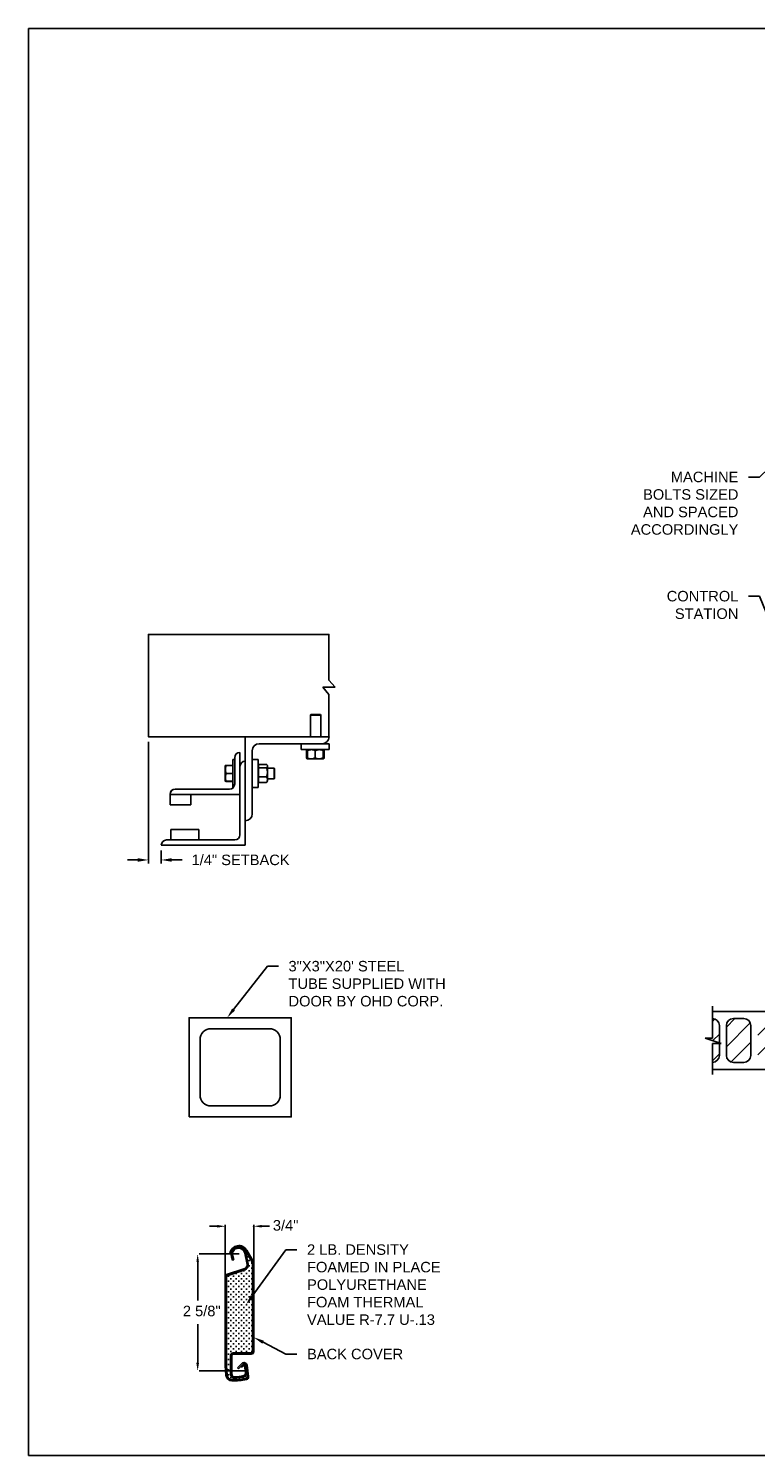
# Model space of a CAD drawing. Header units: inches. Extents: x 169.6 to 213.7, y 195.1 to 247.7.
# Tile 1 of 48: x 169.6 to 176.1, y 195.1 to 207.8. Entities that reach past the tile are written whole.
import ezdxf
from ezdxf import colors
from ezdxf.entities.mleader import LeaderData, LeaderLine
from ezdxf.math import Vec2, Vec3

# ---------------------------------------------------------------- set-up
doc = ezdxf.new("R2010")
doc.units = ezdxf.units.IN
doc.header["$LTSCALE"] = 0.25
doc.header["$MEASUREMENT"] = 0
for name, color, linetype in [('ANNOTATIONS', 1, 'Continuous'), ('CHAIN HOIST LH', 7, 'Continuous'), ('DETAILS', 4, 'Continuous')]:
    doc.layers.add(name, color=color, linetype=linetype)
doc.styles.add('ARIAL', font='arial.ttf', dxfattribs={"height": 0.09375})
doc.dimstyles.new('STANDARD$0', dxfattribs={"dimtxt": 0.09375, "dimasz": 0.09375, "dimexe": 0.03125, "dimexo": 0.046875, "dimgap": 0.09, "dimtad": 0, "dimtih": 1, "dimtoh": 1, "dimdec": 4, "dimzin": 0, "dimdsep": 46, "dimtxsty": 'ARIAL', "dimcen": 0.09, "dimadec": 0, "dimazin": 0, "dimtfac": 1, "dimtdec": 4, "dimtofl": 0, "dimtmove": 0, "dimatfit": 1, "dimfxl": 1, "dimtolj": 1, "dimtzin": 0, "dimarcsym": 0})

# ---------------------------------------------------------------- blocks, each defined once
blk = doc.blocks.new('*D45')
at = {"layer": 'ANNOTATIONS', "color": 0, "lineweight": -2, "transparency": 16777216}
for p, q in [((170.659, 201.438), (170.659, 200.354)), ((170.774, 200.47), (170.774, 200.354)), ((170.565, 200.385), (170.472, 200.385)), ((170.868, 200.385), (170.962, 200.385))]:
    blk.add_line(p, q, dxfattribs=at)
at = {"layer": 'ANNOTATIONS', "color": 0, "transparency": 16777216}
for points in [[(170.565, 200.401), (170.565, 200.369), (170.659, 200.385)], [(170.868, 200.401), (170.868, 200.369), (170.774, 200.385)]]:
    blk.add_solid(points, dxfattribs=at)
at = {"layer": 'defpoints', "color": 0, "transparency": 16777216}
for p in [(170.659, 201.485), (170.774, 200.516), (170.774, 200.385)]:
    blk.add_point(p, dxfattribs=at)
at = {"layer": 'ANNOTATIONS', "color": 0, "transparency": 16777216, "insert": (171.483, 200.385), "char_height": 0.09375, "attachment_point": 5, "style": 'ARIAL'}
blk.add_mtext('\\A1;1/4" SETBACK', dxfattribs=at)

msp = doc.modelspace()

# ---------------------------------------------------------------- hatches: boundary and pattern name
at = {"layer": 'CHAIN HOIST LH', "linetype": 'Continuous'}
h = msp.add_hatch(dxfattribs=at)
h.set_pattern_fill('ANSI31', color=256, style=0)
h.set_pattern_definition([(45, (32.37464, -36.82989), (-0.08838835, 0.08838835), [])])
h.paths.add_polyline_path([(175.7586, 198.90691, 0.41421356), (175.6961, 198.96941), (175.6961, 198.7947), (175.63199, 198.7947), (175.7586, 198.75291)])
h.paths.add_polyline_path([(175.7586, 198.7478), (175.6961, 198.7478), (175.6961, 198.57878, 0.41421356), (175.7586, 198.64128)])
h.paths.add_polyline_path([(175.8211, 198.64128, 0.41421356), (175.8836, 198.57878), (175.97735, 198.57878, 0.41421356), (176.03985, 198.64128), (176.03985, 198.90691, 0.41421356), (175.97735, 198.96941), (175.8836, 198.96941, 0.41421356), (175.8211, 198.90691)])
h.paths.add_polyline_path([(176.3211, 198.90691, 0.41421356), (176.2586, 198.96941), (176.16485, 198.96941, 0.41421356), (176.10235, 198.90691), (176.10235, 198.64128, 0.41421356), (176.16485, 198.57878), (176.2586, 198.57878, 0.41421356), (176.3211, 198.64128)])

# ---------------------------------------------------------------- linework, layer by layer
at = {"layer": 'ANNOTATIONS'}
for p, q in [((171.27619, 197.1158), (171.20587, 197.1158)), ((171.34651, 196.6724), (171.34651, 197.12846)), ((171.60097, 196.78288), (171.60097, 197.12846)), ((171.67129, 197.1158), (171.74161, 197.1158)), ((171.09951, 196.79889), (171.09951, 196.45243)), ((171.47162, 196.86921), (171.11216, 196.86921)), ((171.09951, 195.89501), (171.09951, 196.24147)), ((171.51801, 195.82469), (171.11216, 195.82469))]:
    msp.add_line(p, q, dxfattribs=at)
for p in [(171.60097, 197.1158), (171.09951, 195.89919)]:
    msp.add_point(p, dxfattribs=at)
for points in [[(171.27619, 197.10408), (171.27619, 197.12752), (171.34651, 197.1158)], [(171.67129, 197.10408), (171.67129, 197.12752), (171.60097, 197.1158)], [(171.11123, 196.79889), (171.08779, 196.79889), (171.09951, 196.86921)], [(171.11123, 195.89501), (171.08779, 195.89501), (171.09951, 195.82469)]]:
    msp.add_solid(points, dxfattribs=at)
at = {"layer": 'CHAIN HOIST LH', "linetype": 'Continuous'}
for p, q in [((175.6961, 198.7947), (175.6961, 199.07878)), ((175.77407, 198.7478), (175.63199, 198.7947)), ((175.63199, 198.7947), (175.6961, 198.7947)), ((175.6961, 198.46941), (175.6961, 198.7478)), ((175.6961, 198.7478), (175.77407, 198.7478))]:
    msp.add_line(p, q, dxfattribs=at)
at = {"layer": 'CHAIN HOIST LH'}
for p, q in [((175.6961, 199.03191), (176.3836, 199.03191)), ((175.8836, 198.96941), (175.97735, 198.96941)), ((175.7586, 198.75291), (175.7586, 198.90691)), ((175.8211, 198.64128), (175.8211, 198.90691)), ((176.03985, 198.64128), (176.03985, 198.90691)), ((175.7586, 198.64128), (175.7586, 198.7478)), ((175.8836, 198.57878), (175.97735, 198.57878)), ((175.6961, 198.51628), (176.3836, 198.51628))]:
    msp.add_line(p, q, dxfattribs=at)
for centre, start, end in [((175.6961, 198.90691), 0, 90), ((175.8836, 198.90691), 90, 180), ((175.97735, 198.90691), 0, 90), ((175.6961, 198.64128), 270, 0), ((175.8836, 198.64128), 180, 270), ((175.97735, 198.64128), 270, 0)]:
    msp.add_arc(centre, 0.0625, start, end, dxfattribs=at)
at = {"layer": 'defpoints'}
msp.add_lwpolyline([(189.05875, 195.07023), (169.58887, 195.07023), (169.58887, 207.80534), (189.05875, 207.80534)], close=True, dxfattribs=at)
at = {"layer": 'DETAILS'}
for p, q in [((172.32668, 201.92572), (172.27235, 201.98897)), ((172.27235, 201.86246), (172.21802, 201.92572)), ((172.21802, 201.92572), (172.32668, 201.92572)), ((172.11086, 201.68197), (172.10625, 201.67736)), ((172.10625, 201.48522), (172.10625, 201.67736)), ((172.10625, 201.67736), (172.2, 201.67736)), ((172.11086, 201.68197), (172.1954, 201.68197)), ((172.1954, 201.68197), (172.2, 201.67736)), ((172.2, 201.67736), (172.2, 201.48522)), ((171.52434, 200.51647), (171.52434, 201.48522)), ((171.47746, 201.34459), (171.47746, 200.61022)), ((171.58684, 200.79772), (171.58684, 201.36022)), ((171.64934, 201.42272), (172.27434, 201.42272)), ((172.02434, 201.36947), (172.02434, 201.42272)), ((172.27434, 201.36947), (172.02434, 201.36947)), ((172.07335, 201.36189), (172.07028, 201.36009)), ((172.07028, 201.36009), (172.07028, 201.29572)), ((172.07244, 201.36009), (172.07244, 201.29572)), ((172.07587, 201.36674), (172.07886, 201.36932)), ((172.07903, 201.36137), (172.07639, 201.36009)), ((172.07639, 201.36009), (172.07639, 201.29572)), ((172.07903, 201.36009), (172.07903, 201.29572)), ((172.14934, 201.36009), (172.14934, 201.29572)), ((172.21965, 201.36009), (172.21965, 201.29572)), ((172.22228, 201.36009), (172.22228, 201.29572)), ((172.22624, 201.36009), (172.22624, 201.29572)), ((172.2284, 201.36009), (172.2284, 201.29572)), ((172.27434, 201.42272), (172.27434, 201.36947)), ((171.34659, 201.2274), (171.3466, 201.22742)), ((171.34659, 201.2274), (171.34659, 201.2274)), ((171.34659, 201.08678), (171.34659, 201.2274)), ((171.41209, 201.2293), (171.35287, 201.2293)), ((171.41209, 201.22857), (171.35287, 201.22857)), ((171.41209, 201.22853), (171.35287, 201.22853)), ((171.41209, 201.22831), (171.35287, 201.22831)), ((171.41209, 201.22747), (171.35287, 201.22747)), ((171.41209, 201.28209), (171.43059, 201.28209)), ((171.41209, 201.28209), (171.41209, 201.03209)), ((171.43059, 201.29772), (171.43059, 201.06334)), ((171.58684, 201.28209), (171.64009, 201.28209)), ((171.64009, 201.28209), (171.64009, 201.03209)), ((171.64009, 201.2274), (171.64209, 201.2274)), ((171.64209, 201.07659), (171.64209, 201.23759)), ((171.64209, 201.23759), (171.71384, 201.23759)), ((171.71821, 201.23321), (171.72321, 201.2274)), ((171.72321, 201.08678), (171.72321, 201.2274)), ((172.07335, 201.29392), (172.07028, 201.29572)), ((172.07681, 201.29337), (172.07244, 201.29572)), ((172.07903, 201.28634), (172.07587, 201.28906)), ((172.07903, 201.29444), (172.07639, 201.29572)), ((172.07903, 201.28634), (172.21965, 201.28634)), ((171.41209, 201.15722), (171.35287, 201.15722)), ((171.64209, 201.20649), (171.71384, 201.20649)), ((171.64209, 201.12599), (171.71384, 201.12599)), ((171.72321, 201.20397), (171.78248, 201.20397)), ((171.78248, 201.11022), (171.72321, 201.11022)), ((171.78248, 201.20397), (171.78709, 201.19936)), ((171.78248, 201.20397), (171.78248, 201.11022)), ((171.78709, 201.11482), (171.78248, 201.11022)), ((171.78709, 201.19936), (171.78709, 201.11482)), ((170.85246, 200.973), (170.85246, 200.87584)), ((170.85246, 200.96959), (171.47746, 200.96959)), ((171.38371, 201.01647), (170.89934, 201.01647)), ((171.03996, 200.87584), (171.03996, 200.96959)), ((171.34659, 201.08678), (171.34659, 201.08678)), ((171.3466, 201.08675), (171.3466, 201.08676)), ((171.34661, 201.08675), (171.3466, 201.08675)), ((171.34664, 201.08669), (171.34661, 201.08675)), ((171.35264, 201.08671), (171.35287, 201.08587)), ((171.35264, 201.08571), (171.35287, 201.08488)), ((171.41209, 201.08684), (171.35287, 201.08684)), ((171.41209, 201.08671), (171.35287, 201.08671)), ((171.41209, 201.08587), (171.35287, 201.08587)), ((171.41209, 201.08565), (171.35287, 201.08565)), ((171.41209, 201.08561), (171.35287, 201.08561)), ((171.41209, 201.08488), (171.35287, 201.08488)), ((171.41865, 201.03209), (171.41209, 201.03209)), ((171.64009, 201.03209), (171.58684, 201.03209)), ((171.64209, 201.08678), (171.64009, 201.08678)), ((171.64209, 201.07659), (171.71384, 201.07659)), ((171.72321, 201.08678), (171.71821, 201.08097)), ((170.85246, 200.87584), (171.03996, 200.87584)), ((171.11028, 200.65709), (170.86028, 200.65709)), ((170.86028, 200.65709), (170.86028, 200.56334)), ((171.11028, 200.56334), (171.11028, 200.65709)), ((170.77434, 200.51647), (171.52434, 200.51647)), ((171.43059, 200.56334), (170.82121, 200.56334)), ((171.58577, 196.79594), (171.52821, 196.89564)), ((171.59426, 196.80351), (171.53786, 196.90121)), ((171.39892, 196.87213), (171.38795, 196.87407)), ((171.41187, 196.81269), (171.40172, 196.84417)), ((171.42246, 196.81613), (171.41187, 196.81269)), ((171.42246, 196.81613), (171.41232, 196.84759)), ((171.54039, 196.77473), (171.51993, 196.87573)), ((171.55125, 196.77718), (171.53085, 196.87794)), ((171.53608, 196.88201), (171.53608, 196.87381)), ((171.55282, 196.844), (171.54122, 196.844)), ((171.54702, 196.8498), (171.54702, 196.8382)), ((171.56509, 196.80999), (171.55349, 196.80999)), ((171.56509, 196.76357), (171.55349, 196.76357)), ((171.55929, 196.81579), (171.55929, 196.80419)), ((171.55929, 196.76937), (171.55929, 196.75777)), ((171.5883, 196.78678), (171.57669, 196.78678)), ((171.5825, 196.79258), (171.5825, 196.78098)), ((171.5899, 196.77848), (171.5899, 195.9977)), ((171.60097, 196.77848), (171.60097, 195.9977)), ((171.34651, 196.668), (171.34651, 195.87171)), ((171.35765, 196.668), (171.35765, 195.87171)), ((171.5198, 196.73855), (171.35843, 196.68455)), ((171.52333, 196.72798), (171.36196, 196.67399)), ((171.37942, 196.67074), (171.36782, 196.67074)), ((171.37362, 196.67654), (171.37362, 196.66493)), ((171.40263, 196.64753), (171.39102, 196.64753)), ((171.39683, 196.65333), (171.39683, 196.64172)), ((171.42584, 196.67074), (171.41423, 196.67074)), ((171.42004, 196.67654), (171.42004, 196.66493)), ((171.44905, 196.69394), (171.43744, 196.69394)), ((171.44905, 196.64753), (171.43744, 196.64753)), ((171.44324, 196.69975), (171.44324, 196.68814)), ((171.44324, 196.65333), (171.44324, 196.64172)), ((171.47225, 196.67074), (171.46065, 196.67074)), ((171.46645, 196.67654), (171.46645, 196.66493)), ((171.49546, 196.69394), (171.48386, 196.69394)), ((171.49546, 196.64753), (171.48386, 196.64753)), ((171.48966, 196.69975), (171.48966, 196.68814)), ((171.48966, 196.65333), (171.48966, 196.64172)), ((171.51867, 196.71715), (171.50707, 196.71715)), ((171.51867, 196.67074), (171.50707, 196.67074)), ((171.51287, 196.72295), (171.51287, 196.71135)), ((171.51287, 196.67654), (171.51287, 196.66493)), ((171.54188, 196.69394), (171.53028, 196.69394)), ((171.54188, 196.64753), (171.53028, 196.64753)), ((171.53608, 196.73486), (171.53608, 196.73456)), ((171.53608, 196.69975), (171.53608, 196.68814)), ((171.53608, 196.65333), (171.53608, 196.64172)), ((171.54188, 196.74036), (171.54186, 196.74036)), ((171.56509, 196.71715), (171.55349, 196.71715)), ((171.56509, 196.67074), (171.55349, 196.67074)), ((171.55929, 196.72295), (171.55929, 196.71135)), ((171.55929, 196.67654), (171.55929, 196.66493)), ((171.5883, 196.74036), (171.57669, 196.74036)), ((171.5883, 196.69394), (171.57669, 196.69394)), ((171.5883, 196.64753), (171.57669, 196.64753)), ((171.5825, 196.74616), (171.5825, 196.73456)), ((171.5825, 196.69975), (171.5825, 196.68814)), ((171.5825, 196.65333), (171.5825, 196.64172)), ((171.37942, 196.62432), (171.36782, 196.62432)), ((171.37942, 196.5779), (171.36782, 196.5779)), ((171.37942, 196.53148), (171.36782, 196.53148)), ((171.37362, 196.63012), (171.37362, 196.61852)), ((171.37362, 196.5837), (171.37362, 196.5721)), ((171.37362, 196.53729), (171.37362, 196.52568)), ((171.40263, 196.60111), (171.39102, 196.60111)), ((171.40263, 196.55469), (171.39102, 196.55469)), ((171.40263, 196.50827), (171.39102, 196.50827)), ((171.39683, 196.60691), (171.39683, 196.59531)), ((171.39683, 196.56049), (171.39683, 196.54889)), ((171.39683, 196.51408), (171.39683, 196.50247)), ((171.42584, 196.62432), (171.41423, 196.62432)), ((171.42584, 196.5779), (171.41423, 196.5779)), ((171.42584, 196.53148), (171.41423, 196.53148)), ((171.42004, 196.63012), (171.42004, 196.61852)), ((171.42004, 196.5837), (171.42004, 196.5721)), ((171.42004, 196.53729), (171.42004, 196.52568)), ((171.44905, 196.60111), (171.43744, 196.60111)), ((171.44905, 196.55469), (171.43744, 196.55469)), ((171.44905, 196.50827), (171.43744, 196.50827)), ((171.44324, 196.60691), (171.44324, 196.59531)), ((171.44324, 196.56049), (171.44324, 196.54889)), ((171.44324, 196.51408), (171.44324, 196.50247)), ((171.47225, 196.62432), (171.46065, 196.62432)), ((171.47225, 196.5779), (171.46065, 196.5779)), ((171.47225, 196.53148), (171.46065, 196.53148)), ((171.46645, 196.63012), (171.46645, 196.61852)), ((171.46645, 196.5837), (171.46645, 196.5721)), ((171.46645, 196.53729), (171.46645, 196.52568)), ((171.49546, 196.60111), (171.48386, 196.60111)), ((171.49546, 196.55469), (171.48386, 196.55469)), ((171.49546, 196.50827), (171.48386, 196.50827)), ((171.48966, 196.60691), (171.48966, 196.59531)), ((171.48966, 196.56049), (171.48966, 196.54889)), ((171.48966, 196.51408), (171.48966, 196.50247)), ((171.51867, 196.62432), (171.50707, 196.62432)), ((171.51867, 196.5779), (171.50707, 196.5779)), ((171.51867, 196.53148), (171.50707, 196.53148)), ((171.51287, 196.63012), (171.51287, 196.61852)), ((171.51287, 196.5837), (171.51287, 196.5721)), ((171.51287, 196.53729), (171.51287, 196.52568)), ((171.54188, 196.60111), (171.53028, 196.60111)), ((171.54188, 196.55469), (171.53028, 196.55469)), ((171.54188, 196.50827), (171.53028, 196.50827)), ((171.53608, 196.60691), (171.53608, 196.59531)), ((171.53608, 196.56049), (171.53608, 196.54889)), ((171.53608, 196.51408), (171.53608, 196.50247)), ((171.56509, 196.62432), (171.55349, 196.62432)), ((171.56509, 196.5779), (171.55349, 196.5779)), ((171.56509, 196.53148), (171.55349, 196.53148)), ((171.55929, 196.63012), (171.55929, 196.61852)), ((171.55929, 196.5837), (171.55929, 196.5721)), ((171.55929, 196.53729), (171.55929, 196.52568)), ((171.5883, 196.60111), (171.57669, 196.60111)), ((171.5883, 196.55469), (171.57669, 196.55469)), ((171.5883, 196.50827), (171.57669, 196.50827)), ((171.5825, 196.60691), (171.5825, 196.59531)), ((171.5825, 196.56049), (171.5825, 196.54889)), ((171.5825, 196.51408), (171.5825, 196.50247)), ((171.37942, 196.48507), (171.36782, 196.48507)), ((171.37942, 196.43865), (171.36782, 196.43865)), ((171.37942, 196.39223), (171.36782, 196.39223)), ((171.37362, 196.49087), (171.37362, 196.47926)), ((171.37362, 196.44445), (171.37362, 196.43285)), ((171.37362, 196.39803), (171.37362, 196.38643)), ((171.40263, 196.46186), (171.39102, 196.46186)), ((171.40263, 196.41544), (171.39102, 196.41544)), ((171.39683, 196.46766), (171.39683, 196.45605)), ((171.39683, 196.42124), (171.39683, 196.40964)), ((171.42584, 196.48507), (171.41423, 196.48507)), ((171.42584, 196.43865), (171.41423, 196.43865)), ((171.42584, 196.39223), (171.41423, 196.39223)), ((171.42004, 196.49087), (171.42004, 196.47926)), ((171.42004, 196.44445), (171.42004, 196.43285)), ((171.42004, 196.39803), (171.42004, 196.38643)), ((171.44905, 196.46186), (171.43744, 196.46186)), ((171.44905, 196.41544), (171.43744, 196.41544)), ((171.44324, 196.46766), (171.44324, 196.45605)), ((171.44324, 196.42124), (171.44324, 196.40964)), ((171.47225, 196.48507), (171.46065, 196.48507)), ((171.47225, 196.43865), (171.46065, 196.43865)), ((171.47225, 196.39223), (171.46065, 196.39223)), ((171.46645, 196.49087), (171.46645, 196.47926)), ((171.46645, 196.44445), (171.46645, 196.43285)), ((171.46645, 196.39803), (171.46645, 196.38643)), ((171.49546, 196.46186), (171.48386, 196.46186)), ((171.49546, 196.41544), (171.48386, 196.41544)), ((171.48966, 196.46766), (171.48966, 196.45605)), ((171.48966, 196.42124), (171.48966, 196.40964)), ((171.51867, 196.48507), (171.50707, 196.48507)), ((171.51867, 196.43865), (171.50707, 196.43865)), ((171.51867, 196.39223), (171.50707, 196.39223)), ((171.51287, 196.49087), (171.51287, 196.47926)), ((171.51287, 196.44445), (171.51287, 196.43285)), ((171.51287, 196.39803), (171.51287, 196.38643)), ((171.54188, 196.46186), (171.53028, 196.46186)), ((171.54188, 196.41544), (171.53028, 196.41544)), ((171.53608, 196.46766), (171.53608, 196.45605)), ((171.53608, 196.42124), (171.53608, 196.40964)), ((171.56509, 196.48507), (171.55349, 196.48507)), ((171.56509, 196.43865), (171.55349, 196.43865)), ((171.56509, 196.39223), (171.55349, 196.39223)), ((171.55929, 196.49087), (171.55929, 196.47926)), ((171.55929, 196.44445), (171.55929, 196.43285)), ((171.55929, 196.39803), (171.55929, 196.38643)), ((171.5883, 196.46186), (171.57669, 196.46186)), ((171.5883, 196.41544), (171.57669, 196.41544)), ((171.5825, 196.46766), (171.5825, 196.45605)), ((171.5825, 196.42124), (171.5825, 196.40964)), ((171.37942, 196.34581), (171.36782, 196.34581)), ((171.37942, 196.2994), (171.36782, 196.2994)), ((171.37942, 196.25298), (171.36782, 196.25298)), ((171.37362, 196.35162), (171.37362, 196.34001)), ((171.37362, 196.3052), (171.37362, 196.29359)), ((171.37362, 196.25878), (171.37362, 196.24718)), ((171.40263, 196.36902), (171.39102, 196.36902)), ((171.40263, 196.3226), (171.39102, 196.3226)), ((171.40263, 196.27619), (171.39102, 196.27619)), ((171.39683, 196.37482), (171.39683, 196.36322)), ((171.39683, 196.32841), (171.39683, 196.3168)), ((171.39683, 196.28199), (171.39683, 196.27038)), ((171.42584, 196.34581), (171.41423, 196.34581)), ((171.42584, 196.2994), (171.41423, 196.2994)), ((171.42584, 196.25298), (171.41423, 196.25298)), ((171.42004, 196.35162), (171.42004, 196.34001)), ((171.42004, 196.3052), (171.42004, 196.29359)), ((171.42004, 196.25878), (171.42004, 196.24718)), ((171.44905, 196.36902), (171.43744, 196.36902)), ((171.44905, 196.3226), (171.43744, 196.3226)), ((171.44905, 196.27619), (171.43744, 196.27619)), ((171.44324, 196.37482), (171.44324, 196.36322)), ((171.44324, 196.32841), (171.44324, 196.3168)), ((171.44324, 196.28199), (171.44324, 196.27038)), ((171.47225, 196.34581), (171.46065, 196.34581)), ((171.47225, 196.2994), (171.46065, 196.2994)), ((171.47225, 196.25298), (171.46065, 196.25298)), ((171.46645, 196.35162), (171.46645, 196.34001)), ((171.46645, 196.3052), (171.46645, 196.29359)), ((171.46645, 196.25878), (171.46645, 196.24718)), ((171.49546, 196.36902), (171.48386, 196.36902)), ((171.49546, 196.3226), (171.48386, 196.3226)), ((171.49546, 196.27619), (171.48386, 196.27619)), ((171.48966, 196.37482), (171.48966, 196.36322)), ((171.48966, 196.32841), (171.48966, 196.3168)), ((171.48966, 196.28199), (171.48966, 196.27038)), ((171.51867, 196.34581), (171.50707, 196.34581)), ((171.51867, 196.2994), (171.50707, 196.2994)), ((171.51867, 196.25298), (171.50707, 196.25298)), ((171.51287, 196.35162), (171.51287, 196.34001)), ((171.51287, 196.3052), (171.51287, 196.29359)), ((171.51287, 196.25878), (171.51287, 196.24718)), ((171.54188, 196.36902), (171.53028, 196.36902)), ((171.54188, 196.3226), (171.53028, 196.3226)), ((171.54188, 196.27619), (171.53028, 196.27619)), ((171.53608, 196.37482), (171.53608, 196.36322)), ((171.53608, 196.32841), (171.53608, 196.3168)), ((171.53608, 196.28199), (171.53608, 196.27038)), ((171.56509, 196.34581), (171.55349, 196.34581)), ((171.56509, 196.2994), (171.55349, 196.2994)), ((171.56509, 196.25298), (171.55349, 196.25298)), ((171.55929, 196.35162), (171.55929, 196.34001)), ((171.55929, 196.3052), (171.55929, 196.29359)), ((171.55929, 196.25878), (171.55929, 196.24718)), ((171.5883, 196.36902), (171.57669, 196.36902)), ((171.5883, 196.3226), (171.57669, 196.3226)), ((171.5883, 196.27619), (171.57669, 196.27619)), ((171.5825, 196.37482), (171.5825, 196.36322)), ((171.5825, 196.32841), (171.5825, 196.3168)), ((171.5825, 196.28199), (171.5825, 196.27038)), ((171.37942, 196.20656), (171.36782, 196.20656)), ((171.37942, 196.16014), (171.36782, 196.16014)), ((171.37362, 196.21236), (171.37362, 196.20076)), ((171.37362, 196.16595), (171.37362, 196.15434)), ((171.40263, 196.22977), (171.39102, 196.22977)), ((171.40263, 196.18335), (171.39102, 196.18335)), ((171.40263, 196.13693), (171.39102, 196.13693)), ((171.39683, 196.23557), (171.39683, 196.22397)), ((171.39683, 196.18915), (171.39683, 196.17755)), ((171.39683, 196.14274), (171.39683, 196.13113)), ((171.42584, 196.20656), (171.41423, 196.20656)), ((171.42584, 196.16014), (171.41423, 196.16014)), ((171.42004, 196.21236), (171.42004, 196.20076)), ((171.42004, 196.16595), (171.42004, 196.15434)), ((171.44905, 196.22977), (171.43744, 196.22977)), ((171.44905, 196.18335), (171.43744, 196.18335)), ((171.44905, 196.13693), (171.43744, 196.13693)), ((171.44324, 196.23557), (171.44324, 196.22397)), ((171.44324, 196.18915), (171.44324, 196.17755)), ((171.44324, 196.14274), (171.44324, 196.13113)), ((171.47225, 196.20656), (171.46065, 196.20656)), ((171.47225, 196.16014), (171.46065, 196.16014)), ((171.46645, 196.21236), (171.46645, 196.20076)), ((171.46645, 196.16595), (171.46645, 196.15434)), ((171.49546, 196.22977), (171.48386, 196.22977)), ((171.49546, 196.18335), (171.48386, 196.18335)), ((171.49546, 196.13693), (171.48386, 196.13693)), ((171.48966, 196.23557), (171.48966, 196.22397)), ((171.48966, 196.18915), (171.48966, 196.17755)), ((171.48966, 196.14274), (171.48966, 196.13113)), ((171.51867, 196.20656), (171.50707, 196.20656)), ((171.51867, 196.16014), (171.50707, 196.16014)), ((171.51287, 196.21236), (171.51287, 196.20076)), ((171.51287, 196.16595), (171.51287, 196.15434)), ((171.54188, 196.22977), (171.53028, 196.22977)), ((171.54188, 196.18335), (171.53028, 196.18335)), ((171.54188, 196.13693), (171.53028, 196.13693)), ((171.53608, 196.23557), (171.53608, 196.22397)), ((171.53608, 196.18915), (171.53608, 196.17755)), ((171.53608, 196.14274), (171.53608, 196.13113)), ((171.56509, 196.20656), (171.55349, 196.20656)), ((171.56509, 196.16014), (171.55349, 196.16014)), ((171.55929, 196.21236), (171.55929, 196.20076)), ((171.55929, 196.16595), (171.55929, 196.15434)), ((171.5883, 196.22977), (171.57669, 196.22977)), ((171.5883, 196.18335), (171.57669, 196.18335)), ((171.5883, 196.13693), (171.57669, 196.13693)), ((171.5825, 196.23557), (171.5825, 196.22397)), ((171.5825, 196.18915), (171.5825, 196.17755)), ((171.5825, 196.14274), (171.5825, 196.13113)), ((171.37942, 196.11373), (171.36782, 196.11373)), ((171.37942, 196.06731), (171.36782, 196.06731)), ((171.37942, 196.02089), (171.36782, 196.02089)), ((171.37362, 196.11953), (171.37362, 196.10792)), ((171.37362, 196.07311), (171.37362, 196.06151)), ((171.37362, 196.02669), (171.37362, 196.01509)), ((171.40263, 196.09052), (171.39102, 196.09052)), ((171.40263, 196.0441), (171.39102, 196.0441)), ((171.40263, 195.99768), (171.39102, 195.99768)), ((171.39683, 196.09632), (171.39683, 196.08471)), ((171.39683, 196.0499), (171.39683, 196.0383)), ((171.39683, 196.00348), (171.39683, 195.99188)), ((171.42584, 196.11373), (171.41423, 196.11373)), ((171.42584, 196.06731), (171.41423, 196.06731)), ((171.42584, 196.02089), (171.41423, 196.02089)), ((171.42004, 196.11953), (171.42004, 196.10792)), ((171.42004, 196.07311), (171.42004, 196.06151)), ((171.42004, 196.02669), (171.42004, 196.01509)), ((171.44905, 196.09052), (171.43744, 196.09052)), ((171.44905, 196.0441), (171.43744, 196.0441)), ((171.44905, 195.99768), (171.43744, 195.99768)), ((171.44324, 196.09632), (171.44324, 196.08471)), ((171.44324, 196.0499), (171.44324, 196.0383)), ((171.44324, 196.00348), (171.44324, 195.99188)), ((171.47225, 196.11373), (171.46065, 196.11373)), ((171.47225, 196.06731), (171.46065, 196.06731)), ((171.47225, 196.02089), (171.46065, 196.02089)), ((171.46645, 196.11953), (171.46645, 196.10792)), ((171.46645, 196.07311), (171.46645, 196.06151)), ((171.46645, 196.02669), (171.46645, 196.01509)), ((171.49546, 196.09052), (171.48386, 196.09052)), ((171.49546, 196.0441), (171.48386, 196.0441)), ((171.49546, 195.99768), (171.48386, 195.99768)), ((171.48966, 196.09632), (171.48966, 196.08471)), ((171.48966, 196.0499), (171.48966, 196.0383)), ((171.48966, 196.00348), (171.48966, 195.99188)), ((171.51867, 196.11373), (171.50707, 196.11373)), ((171.51867, 196.06731), (171.50707, 196.06731)), ((171.51867, 196.02089), (171.50707, 196.02089)), ((171.51287, 196.11953), (171.51287, 196.10792)), ((171.51287, 196.07311), (171.51287, 196.06151)), ((171.51287, 196.02669), (171.51287, 196.01509)), ((171.54188, 196.09052), (171.53028, 196.09052)), ((171.54188, 196.0441), (171.53028, 196.0441)), ((171.54188, 195.99768), (171.53028, 195.99768)), ((171.53608, 196.09632), (171.53608, 196.08471)), ((171.53608, 196.0499), (171.53608, 196.0383)), ((171.53608, 196.00348), (171.53608, 195.99188)), ((171.56509, 196.11373), (171.55349, 196.11373)), ((171.56509, 196.06731), (171.55349, 196.06731)), ((171.56509, 196.02089), (171.55349, 196.02089)), ((171.55929, 196.11953), (171.55929, 196.10792)), ((171.55929, 196.07311), (171.55929, 196.06151)), ((171.55929, 196.02669), (171.55929, 196.01509)), ((171.5883, 196.09052), (171.57669, 196.09052)), ((171.5883, 196.0441), (171.57669, 196.0441)), ((171.5883, 195.99768), (171.57669, 195.99768)), ((171.5825, 196.09632), (171.5825, 196.08471)), ((171.5825, 196.0499), (171.5825, 196.0383)), ((171.5825, 196.00348), (171.5825, 195.99188)), ((171.34651, 195.87171), (171.35239, 195.78766)), ((171.35765, 195.87171), (171.36332, 195.7885)), ((171.37942, 195.97447), (171.36782, 195.97447)), ((171.37942, 195.92806), (171.36782, 195.92806)), ((171.37942, 195.88164), (171.36782, 195.88164)), ((171.37362, 195.98028), (171.37362, 195.96867)), ((171.37362, 195.93386), (171.37362, 195.92225)), ((171.37362, 195.88744), (171.37362, 195.87584)), ((171.39329, 195.95126), (171.39102, 195.95126)), ((171.39329, 195.90485), (171.39102, 195.90485)), ((171.39329, 195.79532), (171.39329, 195.96197)), ((171.40435, 195.79532), (171.40435, 195.96197)), ((171.57768, 195.98537), (171.41668, 195.98537)), ((171.57758, 195.9743), (171.41668, 195.9743)), ((171.45606, 195.85129), (171.49376, 195.89071)), ((171.46407, 195.84355), (171.50181, 195.88301)), ((171.49339, 195.85822), (171.50649, 195.87261)), ((171.51841, 195.87065), (171.52812, 195.81022)), ((171.54366, 195.77281), (171.5298, 195.87393)), ((171.55469, 195.77432), (171.54084, 195.87544)), ((171.37942, 195.83522), (171.36782, 195.83522)), ((171.37942, 195.7888), (171.36782, 195.7888)), ((171.37362, 195.84102), (171.37362, 195.82942)), ((171.37362, 195.79461), (171.37362, 195.783)), ((171.39329, 195.85843), (171.39102, 195.85843)), ((171.39329, 195.81201), (171.39102, 195.81201)), ((171.40263, 195.76559), (171.39102, 195.76559)), ((171.39683, 195.7714), (171.39683, 195.75979)), ((171.4326, 195.7547), (171.421, 195.7547)), ((171.4268, 195.7605), (171.4268, 195.7489)), ((171.45606, 195.85129), (171.46407, 195.84355)), ((171.48002, 195.75742), (171.46841, 195.75742)), ((171.47422, 195.76268), (171.47422, 195.75107)), ((171.49339, 195.85822), (171.48517, 195.86561)), ((171.51038, 195.76777), (171.49878, 195.76777)), ((171.50458, 195.77063), (171.50458, 195.76197)), ((171.54188, 195.76559), (171.53028, 195.76559)), ((171.53608, 195.7714), (171.53608, 195.75979))]:
    msp.add_line(p, q, dxfattribs=at)
for points in [[(172.27235, 201.98897), (172.27235, 202.39722), (170.65901, 202.39722), (170.65901, 201.48522), (172.27434, 201.48522)], [(172.27235, 201.48522), (172.27235, 201.86246)]]:
    msp.add_lwpolyline(points, dxfattribs=at)
at = {"layer": 'DETAILS', "linetype": 'Continuous'}
msp.add_lwpolyline([(171.02267, 198.09202), (171.93492, 198.09202), (171.93492, 198.97678), (171.02267, 198.97678)], close=True, dxfattribs=at)
msp.add_lwpolyline([(171.73889, 198.19004, 0.41421356), (171.8369, 198.28805), (171.8369, 198.78074, 0.41421356), (171.73889, 198.87876), (171.2187, 198.87876, 0.41421356), (171.12068, 198.78074), (171.12068, 198.28805, 0.41421356), (171.2187, 198.19004)], format="xyb", close=True, dxfattribs=at)
at = {"layer": 'DETAILS'}
for centre, radius, start, end in [((172.21184, 201.48522), 0.0625, 270, 0), ((171.47746, 201.29772), 0.04688, 90, 180), ((171.64934, 201.36022), 0.0625, 90, 180), ((171.52434, 201.21959), 0.04688, 90, 180), ((170.89769, 200.97123), 0.04527, 87.917978, 177.754387), ((170.89934, 200.96959), 0.04688, 90, 180), ((171.38371, 201.06334), 0.04688, 270, 0), ((171.52434, 200.79772), 0.0625, 270, 0), ((171.43059, 200.61022), 0.04688, 270, 0), ((170.82121, 200.51647), 0.04688, 90, 180), ((171.46722, 196.86377), 0.07994, 27.923895, 172.600748), ((171.46534, 196.86468), 0.06684, 11.446797, 197.861693), ((171.46534, 196.86468), 0.0557, 11.448149, 197.861636), ((171.47174, 196.86542), 0.06405, 28.159066, 73.464339), ((171.5099, 196.76813), 0.03119, 288.5, 12.213386), ((171.5099, 196.76813), 0.04233, 288.5, 12.346924), ((171.55091, 196.77848), 0.03899, 0, 33.409416), ((171.55091, 196.77848), 0.05006, 0, 30), ((171.36396, 196.668), 0.01745, 108.5, 180), ((171.36396, 196.668), 0.00631, 108.5, 180), ((171.57757, 195.9977), 0.01233, 270, 0), ((171.57758, 195.9977), 0.02339, 270, 0), ((171.41668, 195.96197), 0.02339, 90, 180), ((171.41668, 195.96197), 0.01233, 90, 180), ((171.51361, 195.87171), 0.02748, 7.800797, 136.276056), ((171.51361, 195.87171), 0.01634, 7.800797, 136.27592), ((171.51212, 195.86958), 0.00639, 8.647463, 151.69591), ((171.40741, 195.7915), 0.05516, 183.998051, 268.538483), ((171.40741, 195.7915), 0.04419, 183.899589, 263.295862), ((171.42819, 195.79532), 0.03491, 180, 270), ((171.42078, 196.31546), 0.56815, 268.131289, 281.452665), ((171.42819, 195.79532), 0.02384, 180, 274.875706), ((171.42078, 196.31546), 0.57929, 268.538483, 281.452665), ((171.41222, 196.17037), 0.39921, 272.292314, 284.256135), ((171.41222, 196.17043), 0.41033, 272.230173, 284.658191), ((171.50469, 195.80646), 0.02374, 284.256135, 9.13037), ((171.50469, 195.80646), 0.03491, 289.01232, 355.006351), ((171.53107, 195.77108), 0.01271, 281.452665, 7.807511), ((171.53107, 195.77108), 0.02385, 281.452665, 7.812043)]:
    msp.add_arc(centre, radius, start, end, dxfattribs=at)
for points, knots in [([(172.07028, 201.36009), (172.07209, 201.36296), (172.07391, 201.36584), (172.07586, 201.36673), (172.07587, 201.36673)], [0, 0, 0, 0, 0.99332562, 1, 1, 1, 1]), ([(172.07244, 201.36009), (172.07311, 201.36146), (172.07471, 201.36469), (172.07646, 201.36763), (172.07755, 201.36811), (172.07766, 201.36815)], [0, 0, 0, 0, 0.39860917, 0.94310679, 1, 1, 1, 1]), ([(172.07903, 201.36339), (172.07851, 201.3632), (172.07625, 201.36236), (172.0741, 201.36108), (172.07244, 201.36009)], [0, 0, 0, 0, 0.22784114, 1, 1, 1, 1]), ([(172.11418, 201.36947), (172.10926, 201.36911), (172.09924, 201.36838), (172.08759, 201.36418), (172.08096, 201.36101), (172.07903, 201.36009)], [0, 0, 0, 0, 0.40629057, 0.82726642, 1, 1, 1, 1]), ([(172.07903, 201.36009), (172.07903, 201.36148), (172.07903, 201.36478), (172.07903, 201.36858), (172.07903, 201.36917), (172.07903, 201.36947)], [0, 0, 0, 0, 0.26545991, 0.62807649, 1, 1, 1, 1]), ([(172.14934, 201.36009), (172.14387, 201.36255), (172.13274, 201.36757), (172.12058, 201.36945), (172.11435, 201.36946), (172.11418, 201.36947)], [0, 0, 0, 0, 0.48434141, 0.98632773, 1, 1, 1, 1]), ([(172.18449, 201.36947), (172.17957, 201.36911), (172.16955, 201.36838), (172.1579, 201.36418), (172.15127, 201.36101), (172.14934, 201.36009)], [0, 0, 0, 0, 0.40629057, 0.82726642, 1, 1, 1, 1]), ([(172.21965, 201.36009), (172.21418, 201.36255), (172.20305, 201.36757), (172.19089, 201.36945), (172.18466, 201.36946), (172.18449, 201.36947)], [0, 0, 0, 0, 0.48434141, 0.98632773, 1, 1, 1, 1]), ([(172.21965, 201.36009), (172.21965, 201.36148), (172.21965, 201.36478), (172.21965, 201.36858), (172.21965, 201.36917), (172.21965, 201.36947)], [0, 0, 0, 0, 0.26545991, 0.62807649, 1, 1, 1, 1]), ([(172.21982, 201.36916), (172.22012, 201.36875), (172.2208, 201.36784), (172.22162, 201.36408), (172.22212, 201.36108), (172.22228, 201.36009)], [0, 0, 0, 0, 0.36178326, 0.79041419, 1, 1, 1, 1]), ([(172.22102, 201.36801), (172.22129, 201.36786), (172.2226, 201.36712), (172.22434, 201.36404), (172.22577, 201.36107), (172.22624, 201.36009)], [0, 0, 0, 0, 0.15175447, 0.72144224, 1, 1, 1, 1]), ([(172.2284, 201.36009), (172.22659, 201.36296), (172.22477, 201.36584), (172.22281, 201.36673), (172.2228, 201.36673)], [0, 0, 0, 0, 0.99332562, 1, 1, 1, 1]), ([(171.35287, 201.22747), (171.35111, 201.22176), (171.34757, 201.21025), (171.34692, 201.19835), (171.34659, 201.19235)], [0, 0, 0, 0, 0.49545796, 1, 1, 1, 1]), ([(171.34659, 201.2274), (171.3468, 201.22741), (171.34723, 201.22743), (171.34991, 201.22745), (171.35211, 201.22746), (171.35287, 201.22747)], [0, 0, 0, 0, 0.3928666, 0.79169603, 1, 1, 1, 1]), ([(171.35287, 201.22831), (171.35152, 201.2282), (171.34882, 201.22796), (171.34692, 201.22766), (171.34672, 201.22748), (171.34665, 201.22742)], [0, 0, 0, 0, 0.39883061, 0.80149747, 1, 1, 1, 1]), ([(171.35287, 201.22853), (171.35152, 201.22838), (171.34882, 201.22809), (171.34693, 201.22772), (171.34673, 201.2275), (171.34667, 201.22743)], [0, 0, 0, 0, 0.40277376, 0.80942169, 1, 1, 1, 1]), ([(171.35287, 201.2293), (171.35153, 201.22905), (171.34883, 201.22855), (171.34698, 201.22794), (171.34678, 201.22758), (171.34672, 201.22749)], [0, 0, 0, 0, 0.41812145, 0.84026469, 1, 1, 1, 1]), ([(171.71384, 201.23759), (171.71523, 201.23627), (171.71853, 201.23316), (171.72233, 201.22797), (171.72292, 201.22403), (171.72321, 201.22204)], [0, 0, 0, 0, 0.26545991, 0.62807649, 1, 1, 1, 1]), ([(171.72321, 201.22204), (171.7232, 201.22168), (171.72314, 201.21935), (171.7216, 201.215), (171.71785, 201.2102), (171.71483, 201.20741), (171.71384, 201.20649)], [0, 0, 0, 0, 0.06653229, 0.43528257, 0.81455084, 1, 1, 1, 1]), ([(172.07028, 201.29572), (172.07209, 201.29285), (172.07391, 201.28996), (172.07586, 201.28908), (172.07587, 201.28907)], [0, 0, 0, 0, 0.99332562, 1, 1, 1, 1]), ([(172.07244, 201.29572), (172.07311, 201.29435), (172.07471, 201.29112), (172.07646, 201.28818), (172.07755, 201.2877), (172.07766, 201.28765)], [0, 0, 0, 0, 0.39860917, 0.94310679, 1, 1, 1, 1]), ([(172.07639, 201.29572), (172.07663, 201.29433), (172.07719, 201.29105), (172.07802, 201.28757), (172.07861, 201.28702), (172.07886, 201.28679)], [0, 0, 0, 0, 0.30001685, 0.70983799, 1, 1, 1, 1]), ([(172.11418, 201.28634), (172.10926, 201.2867), (172.09924, 201.28742), (172.08759, 201.29163), (172.08096, 201.29479), (172.07903, 201.29572)], [0, 0, 0, 0, 0.40629057, 0.82726642, 1, 1, 1, 1]), ([(172.07903, 201.29572), (172.07903, 201.29432), (172.07903, 201.29103), (172.07903, 201.28723), (172.07903, 201.28664), (172.07903, 201.28634)], [0, 0, 0, 0, 0.26545991, 0.62807649, 1, 1, 1, 1]), ([(172.14934, 201.29572), (172.14387, 201.29325), (172.13274, 201.28824), (172.12058, 201.28636), (172.11435, 201.28634), (172.11418, 201.28634)], [0, 0, 0, 0, 0.48434141, 0.98632773, 1, 1, 1, 1]), ([(172.18449, 201.28634), (172.17957, 201.2867), (172.16955, 201.28742), (172.1579, 201.29163), (172.15127, 201.29479), (172.14934, 201.29572)], [0, 0, 0, 0, 0.40629057, 0.82726642, 1, 1, 1, 1]), ([(172.21965, 201.29572), (172.21418, 201.29325), (172.20305, 201.28824), (172.19089, 201.28636), (172.18466, 201.28634), (172.18449, 201.28634)], [0, 0, 0, 0, 0.48434141, 0.98632773, 1, 1, 1, 1]), ([(172.21965, 201.29572), (172.21965, 201.29432), (172.21965, 201.29103), (172.21965, 201.28723), (172.21965, 201.28664), (172.21965, 201.28634)], [0, 0, 0, 0, 0.26545991, 0.62807649, 1, 1, 1, 1]), ([(172.21982, 201.28665), (172.22012, 201.28706), (172.2208, 201.28797), (172.22162, 201.29173), (172.22212, 201.29473), (172.22228, 201.29572)], [0, 0, 0, 0, 0.36127383, 0.7902469, 1, 1, 1, 1]), ([(172.22102, 201.28779), (172.22129, 201.28795), (172.2226, 201.28868), (172.22434, 201.29176), (172.22577, 201.29474), (172.22624, 201.29572)], [0, 0, 0, 0, 0.15175447, 0.72144224, 1, 1, 1, 1]), ([(172.2284, 201.29572), (172.22659, 201.29285), (172.22477, 201.28996), (172.22281, 201.28908), (172.2228, 201.28907)], [0, 0, 0, 0, 0.993325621, 1, 1, 1, 1]), ([(171.34659, 201.19235), (171.3466, 201.19151), (171.34665, 201.18521), (171.34802, 201.17332), (171.35124, 201.16262), (171.35287, 201.15722)], [0, 0, 0, 0, 0.07010266, 0.53079095, 1, 1, 1, 1]), ([(171.35287, 201.15722), (171.35111, 201.15151), (171.34757, 201.13997), (171.34692, 201.12805), (171.34659, 201.12203)], [0, 0, 0, 0, 0.49545796, 1, 1, 1, 1]), ([(171.34659, 201.12203), (171.3466, 201.1212), (171.34665, 201.11488), (171.34802, 201.10297), (171.35124, 201.09225), (171.35287, 201.08684)], [0, 0, 0, 0, 0.070102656, 0.530790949, 1, 1, 1, 1]), ([(171.71384, 201.20649), (171.7163, 201.20023), (171.72132, 201.18749), (171.7232, 201.17357), (171.72321, 201.16643), (171.72321, 201.16624)], [0, 0, 0, 0, 0.48434141, 0.98632773, 1, 1, 1, 1]), ([(171.72321, 201.16624), (171.72286, 201.16061), (171.72213, 201.14913), (171.71793, 201.1358), (171.71476, 201.1282), (171.71384, 201.12599)], [0, 0, 0, 0, 0.40629057, 0.82726642, 1, 1, 1, 1]), ([(171.71384, 201.12599), (171.7163, 201.12215), (171.72132, 201.11433), (171.7232, 201.10579), (171.72321, 201.10141), (171.72321, 201.10129)], [0, 0, 0, 0, 0.484341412, 0.986327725, 1, 1, 1, 1]), ([(171.72321, 201.10129), (171.72286, 201.09783), (171.72213, 201.09079), (171.71793, 201.08261), (171.71476, 201.07795), (171.71384, 201.07659)], [0, 0, 0, 0, 0.40629057, 0.82726642, 1, 1, 1, 1]), ([(171.35287, 201.08684), (171.35211, 201.08684), (171.34993, 201.08683), (171.34725, 201.0868), (171.34681, 201.08679), (171.34659, 201.08678)], [0, 0, 0, 0, 0.2083045, 0.6015254, 1, 1, 1, 1]), ([(171.34659, 201.08678), (171.34666, 201.08677), (171.34687, 201.08676), (171.3488, 201.08674), (171.35151, 201.08672), (171.35287, 201.08671)], [0, 0, 0, 0, 0.22973043, 0.61267004, 1, 1, 1, 1]), ([(171.71805, 201.08106), (171.71764, 201.08049), (171.71653, 201.07896), (171.71488, 201.0775), (171.71384, 201.07659)], [0, 0, 0, 0, 0.37432244, 1, 1, 1, 1])]:
    msp.add_open_spline(points, degree=3, knots=knots, dxfattribs=at)
for p in [(171.46722, 196.94372), (171.60097, 196.77848), (171.34651, 196.668), (171.51361, 195.89919)]:
    msp.add_point(p, dxfattribs=at)

# ---------------------------------------------------------------- texts
at = {"layer": 'ANNOTATIONS', "style": 'ARIAL'}
for s, p in [('3/4"', (171.771, 197.07728)), ('2 5/8"', (170.96712, 196.31292))]:
    msp.add_text(s, height=0.09375, dxfattribs=at).set_placement(p)

# ---------------------------------------------------------------- dimensions: what is measured, and where the dimension line sits
at = {"layer": 'ANNOTATIONS'}
dim = msp.add_linear_dim(base=(170.77434, 200.38498), p1=(170.65901, 201.48522), p2=(170.77434, 200.51647), text='1/4" SETBACK', dimstyle='STANDARD$0', override={"dimarcsym": 1}, dxfattribs=at)
dim.commit()
dim.dimension.update_dxf_attribs({"geometry": '*D45', "text_midpoint": (171.48273, 200.38498), "dimtype": 160})

# ---------------------------------------------------------------- leaders
ml = msp.add_multileader_mtext('Standard', dxfattribs=at)
ml.set_content('MACHINE BOLTS SIZED AND SPACED ACCORDINGLY', color=256, style='ARIAL')
ml.set_leader_properties()
ml.build(insert=Vec2(0, 0))
ml.multileader.update_dxf_attribs({"dogleg_length": 0.36, "arrow_head_size": 0.09375})
ctx = ml.context
ctx.base_point, ctx.char_height, ctx.arrow_head_size, ctx.landing_gap_size, ctx.plane_origin = Vec3(174.87912, 203.80266), 0.09375, 0.09375, 0.09, Vec3(179.36969, 203.36943)
ctx.text_align_type = 2
notes = []
notes.append((ctx, [(0, (1, 1, 0), (176.11664, 203.80266), (-1, 0), 0.09796, [(0, [(176.45188, 204.12674)], 0, [])])]))
ctx.mtext.insert, ctx.mtext.width, ctx.mtext.alignment, ctx.mtext.flow_direction = Vec3(175.92868, 203.85033), 1.0279765, 3, 5
ml = msp.add_multileader_mtext('Standard', dxfattribs=at)
ml.set_content('CONTROL STATION', color=256, style='ARIAL')
ml.set_leader_properties()
ml.build(insert=Vec2(0, 0))
ml.multileader.update_dxf_attribs({"dogleg_length": 0.36, "arrow_head_size": 0.09375})
ctx = ml.context
ctx.base_point, ctx.char_height, ctx.arrow_head_size, ctx.landing_gap_size, ctx.plane_origin = Vec3(175.20954, 202.73865), 0.09375, 0.09375, 0.09, Vec3(179.36969, 202.30543)
ctx.text_align_type = 2
notes.append((ctx, [(0, (1, 1, 0), (176.11664, 202.73865), (-1, 0), 0.09796, [(0, [(176.26734, 202.37553)], 0, [])])]))
ctx.mtext.insert, ctx.mtext.width, ctx.mtext.alignment, ctx.mtext.flow_direction = Vec3(175.92868, 202.78633), 1.0279765, 3, 5
ml = msp.add_multileader_mtext('Standard', dxfattribs=at)
ml.set_content('3"X3"X20\' STEEL TUBE SUPPLIED WITH DOOR BY OHD CORP.', color=256, style='ARIAL')
ml.set_leader_properties()
ml.build(insert=Vec2(0, 0))
ml.multileader.update_dxf_attribs({"dogleg_length": 0.36, "arrow_head_size": 0.09375})
ctx = ml.context
ctx.base_point, ctx.char_height, ctx.arrow_head_size, ctx.landing_gap_size, ctx.plane_origin = Vec3(171.8206, 199.4365), 0.09375, 0.09375, 0.09, Vec3(171.03557, 199.00327)
notes.append((ctx, [(0, (1, 1, 0), (171.72265, 199.4365), (1, 0), 0.09796, [(0, [(171.36258, 198.97678)], 0, [])])]))
ctx.mtext.insert, ctx.mtext.width, ctx.mtext.flow_direction = Vec3(171.9106, 199.48417), 1.4026992, 5
ml = msp.add_multileader_mtext('Standard', dxfattribs=at)
ml.set_content('2 LB. DENSITY FOAMED IN PLACE POLYURETHANE FOAM THERMAL VALUE R-7.7 U-.13', color=256, style='ARIAL')
ml.set_leader_properties()
ml.build(insert=Vec2(0, 0))
ml.multileader.update_dxf_attribs({"dogleg_length": 0.36, "arrow_head_size": 0.09375})
ctx = ml.context
ctx.base_point, ctx.char_height, ctx.arrow_head_size, ctx.landing_gap_size, ctx.plane_origin = Vec3(171.98609, 196.90687), 0.09375, 0.09375, 0.09, Vec3(171.29744, 195.86404)
notes.append((ctx, [(0, (1, 1, 0), (171.88813, 196.90687), (1, 0), 0.09796, [(0, [(171.53028, 196.41544)], 0, [])])]))
ctx.mtext.insert, ctx.mtext.width, ctx.mtext.flow_direction = Vec3(172.07609, 196.95458), 1.4525567, 5
ml = msp.add_multileader_mtext('Standard', dxfattribs=at)
ml.set_content('BACK COVER', color=256, style='ARIAL')
ml.set_leader_properties()
ml.build(insert=Vec2(0, 0))
ml.multileader.update_dxf_attribs({"dogleg_length": 0.36, "arrow_head_size": 0.09375})
ctx = ml.context
ctx.base_point, ctx.char_height, ctx.arrow_head_size, ctx.landing_gap_size, ctx.plane_origin = Vec3(171.98609, 195.97479), 0.09375, 0.09375, 0.09, Vec3(171.29744, 195.325)
notes.append((ctx, [(0, (1, 1, 0), (171.88813, 195.97479), (1, 0), 0.09796, [(0, [(171.60036, 196.12429)], 0, [])])]))
ctx.mtext.insert, ctx.mtext.flow_direction = Vec3(172.07609, 196.02247), 5
for ctx, leaders in notes:
    for number, flags, end, landing, length, lines in leaders:
        leader = LeaderData()
        leader.index, (leader.has_last_leader_line, leader.has_dogleg_vector, leader.attachment_direction) = number, flags
        leader.last_leader_point, leader.dogleg_vector, leader.dogleg_length = Vec3(end), Vec3(landing), length
        for number, points, colour, breaks in lines:
            line = LeaderLine()
            line.index, line.vertices, line.color, line.breaks = number, Vec3.list(points), colors.encode_raw_color(colour), breaks
            leader.lines.append(line)
        ctx.leaders.append(leader)

doc.saveas('drawing.dxf')
